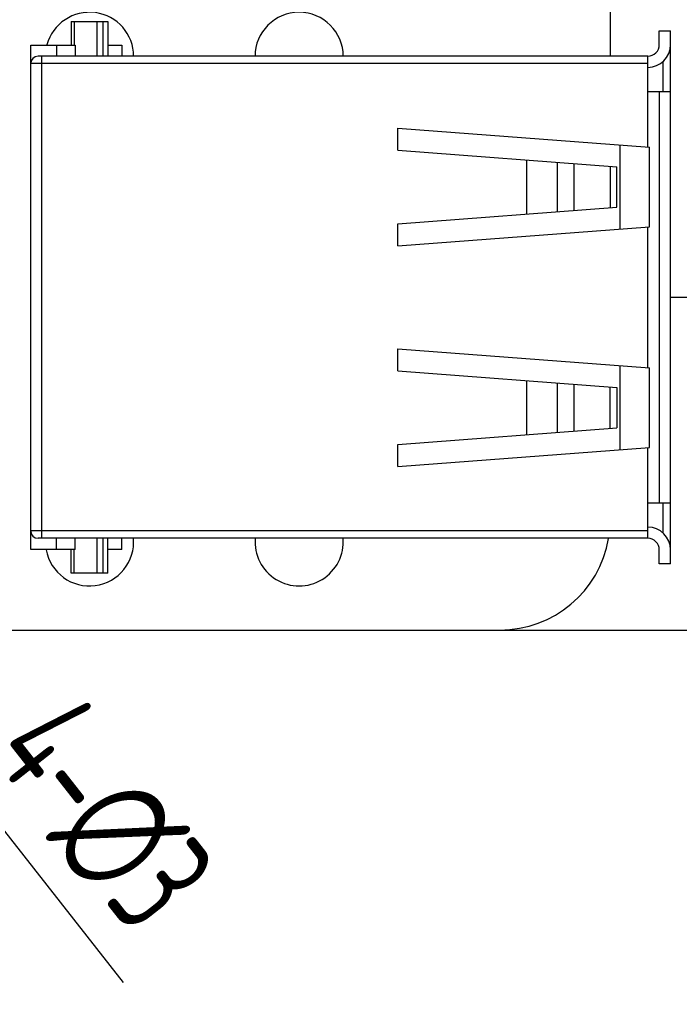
# Model space of a CAD drawing. Header units: millimetres. Extents: x 72 to 239, y 133 to 319.
# Tile 210 of 240: x 163 to 181, y 230 to 257. Entities that reach past the tile are written whole.
import ezdxf

# ---------------------------------------------------------------- set-up
doc = ezdxf.new("R2010")
doc.units = ezdxf.units.MM
doc.header["$LTSCALE"] = 5
doc.header["$PDMODE"] = 3
doc.header["$PDSIZE"] = 0.3125
doc.layers.get('0').update_dxf_attribs({"linetype": 'CONTINUOUS'})
doc.layers.get('Defpoints').update_dxf_attribs({"linetype": 'CONTINUOUS'})
doc.layers.add('7标注层', color=6, linetype='CONTINUOUS')
doc.styles.add('PC_TEXTSTYLE', font='ISOCP.SHX', dxfattribs={"width": 0.707, "bigfont": 'GBCBIG.SHX'})
doc.dimstyles.new('GB_BALLOON', dxfattribs={"dimtxt": 3, "dimasz": 2, "dimexe": 1, "dimexo": 0, "dimgap": 1.5, "dimtad": 1, "dimdec": 1, "dimdsep": 46, "dimtxsty": 'PC_TEXTSTYLE', "dimcen": 0, "dimclrd": 256, "dimclrt": 256, "dimadec": 0, "dimazin": 2, "dimtp": 0.1, "dimtm": 0.1, "dimtfac": 0.71, "dimtdec": 3, "dimtmove": 0, "dimatfit": 3, "dimfxl": 1, "dimtfill": 1, "dimarcsym": 0})

# ---------------------------------------------------------------- blocks, each defined once
blk = doc.blocks.new('*D16')
at = {"layer": '7标注层', "color": 0, "lineweight": -2}
for p, q in [((180.279, 249.423), (188.365, 249.423)), ((175.639, 240.373), (188.365, 240.373))]:
    blk.add_line(p, q, dxfattribs=at)
at = {"layer": '7标注层', "lineweight": -2}
blk.add_line((187.365, 242.373), (187.365, 247.423), dxfattribs=at)
at = {"layer": '7标注层'}
for points in [[(187.699, 247.423), (187.032, 247.423), (187.365, 249.423)], [(187.032, 242.373), (187.699, 242.373), (187.365, 240.373)]]:
    blk.add_solid(points, dxfattribs=at)
at = {"layer": 'Defpoints', "color": 0}
for p in [(180.279, 249.423), (187.365, 249.423), (175.639, 240.373)]:
    blk.add_point(p, dxfattribs=at)
at = {"layer": '7标注层', "insert": (184.515, 244.898), "char_height": 3, "attachment_point": 5, "rotation": 90, "style": 'PC_TEXTSTYLE', "bg_fill": 3, "box_fill_scale": 1.1, "bg_fill_color": 257, "bg_fill_transparency": 0}
blk.add_mtext('9', dxfattribs=at)
blk = doc.blocks.new('*D17')
at = {"layer": '7标注层', "color": 0, "lineweight": -2}
for p, q in [((180.516, 286.173), (196.213, 286.173)), ((175.639, 240.373), (196.213, 240.373))]:
    blk.add_line(p, q, dxfattribs=at)
at = {"layer": '7标注层', "lineweight": -2}
blk.add_line((195.213, 242.373), (195.213, 284.173), dxfattribs=at)
at = {"layer": '7标注层'}
for points in [[(195.547, 284.173), (194.88, 284.173), (195.213, 286.173)], [(194.88, 242.373), (195.547, 242.373), (195.213, 240.373)]]:
    blk.add_solid(points, dxfattribs=at)
at = {"layer": 'Defpoints', "color": 0}
for p in [(180.516, 286.173), (195.213, 286.173), (175.639, 240.373)]:
    blk.add_point(p, dxfattribs=at)
at = {"layer": '7标注层', "insert": (192.363, 263.273), "char_height": 3, "attachment_point": 5, "rotation": 90, "style": 'PC_TEXTSTYLE', "bg_fill": 3, "box_fill_scale": 1.1, "bg_fill_color": 257, "bg_fill_transparency": 0}
blk.add_mtext('45.8', dxfattribs=at)
blk = doc.blocks.new('*D18')
at = {"layer": '7标注层', "color": 0, "lineweight": -2}
for p, q in [((180.279, 267.423), (188.365, 267.423)), ((180.279, 249.423), (188.365, 249.423))]:
    blk.add_line(p, q, dxfattribs=at)
at = {"layer": '7标注层', "lineweight": -2}
blk.add_line((187.365, 251.423), (187.365, 265.423), dxfattribs=at)
at = {"layer": '7标注层'}
for points in [[(187.699, 265.423), (187.032, 265.423), (187.365, 267.423)], [(187.032, 251.423), (187.699, 251.423), (187.365, 249.423)]]:
    blk.add_solid(points, dxfattribs=at)
at = {"layer": 'Defpoints', "color": 0}
for p in [(180.279, 267.423), (187.365, 267.423), (180.279, 249.423)]:
    blk.add_point(p, dxfattribs=at)
at = {"layer": '7标注层', "insert": (184.515, 258.423), "char_height": 3, "attachment_point": 5, "rotation": 90, "style": 'PC_TEXTSTYLE', "bg_fill": 3, "box_fill_scale": 1.1, "bg_fill_color": 257, "bg_fill_transparency": 0}
blk.add_mtext('18', dxfattribs=at)
blk = doc.blocks.new('*D31')
at = {"layer": '7标注层', "lineweight": -2}
for p, q in [((152.962, 246.631), (151.727, 248.204)), ((154.198, 245.059), (156.06, 242.688)), ((165.403, 230.792), (157.295, 241.115))]:
    blk.add_line(p, q, dxfattribs=at)
at = {"layer": '7标注层'}
for points in [[(152.7, 246.426), (153.224, 246.837), (154.198, 245.059)], [(157.557, 241.321), (157.033, 240.909), (156.06, 242.688)]]:
    blk.add_solid(points, dxfattribs=at)
at = {"layer": 'Defpoints', "color": 0}
for p in [(154.198, 245.059), (156.06, 242.688)]:
    blk.add_point(p, dxfattribs=at)
at = {"layer": '7标注层', "insert": (164.799, 235.366), "char_height": 3, "attachment_point": 5, "rotation": 308.1476, "style": 'PC_TEXTSTYLE', "bg_fill": 3, "box_fill_scale": 1.1, "bg_fill_color": 257, "bg_fill_transparency": 0}
blk.add_mtext('4-∅3', dxfattribs=at)

msp = doc.modelspace()

# ---------------------------------------------------------------- linework, layer by layer
for p, q in [((178.635, 260.868), (178.636, 255.978)), ((163.979, 256.923), (164.979, 256.923)), ((163.979, 256.923), (163.979, 256.283)), ((164.056, 256.923), (164.056, 256.283)), ((164.686, 255.978), (164.686, 256.923)), ((164.842, 256.923), (164.842, 255.978)), ((164.979, 256.923), (164.979, 255.978)), ((179.974, 256.673), (180.279, 256.673)), ((179.974, 256.293), (179.974, 256.673)), ((180.279, 242.173), (180.279, 256.673)), ((162.879, 256.283), (164.084, 256.283)), ((162.879, 242.563), (162.879, 256.283)), ((163.584, 256.283), (163.584, 255.978)), ((164.084, 256.283), (164.084, 255.978)), ((164.979, 256.283), (165.354, 256.283)), ((165.354, 256.283), (165.354, 255.978)), ((179.659, 255.978), (163.079, 255.978)), ((163.179, 242.868), (163.179, 255.978)), ((179.659, 253.511), (179.659, 255.978)), ((179.659, 255.778), (162.879, 255.778)), ((180.079, 255.023), (180.079, 255.837)), ((179.659, 255.023), (180.279, 255.023)), ((179.974, 255.023), (179.974, 243.823)), ((172.859, 254.024), (179.709, 253.507)), ((172.859, 253.423), (172.859, 254.024)), ((172.859, 253.423), (178.819, 252.973)), ((178.913, 251.278), (178.913, 253.567)), ((179.709, 251.338), (179.709, 253.507)), ((176.358, 253.159), (176.358, 251.687)), ((177.203, 251.751), (177.203, 253.095)), ((177.652, 253.061), (177.652, 251.785)), ((178.64, 252.986), (178.64, 251.859)), ((178.819, 251.873), (178.819, 252.973)), ((172.859, 251.423), (178.819, 251.873)), ((172.859, 250.821), (172.859, 251.423)), ((172.859, 250.821), (179.709, 251.338)), ((179.659, 247.511), (179.659, 251.334)), ((172.859, 248.024), (179.709, 247.507)), ((172.859, 247.423), (172.859, 248.024)), ((172.859, 247.423), (178.819, 246.973)), ((178.913, 245.278), (178.913, 247.567)), ((179.709, 245.338), (179.709, 247.507)), ((176.358, 247.159), (176.358, 245.687)), ((177.203, 245.751), (177.203, 247.095)), ((177.652, 247.061), (177.652, 245.785)), ((178.64, 245.859), (178.64, 246.986)), ((178.819, 246.973), (178.819, 245.873)), ((172.859, 245.423), (178.819, 245.873)), ((172.859, 244.821), (172.859, 245.423)), ((172.859, 244.821), (179.709, 245.338)), ((179.659, 242.868), (179.659, 245.334)), ((180.279, 243.823), (179.659, 243.823)), ((180.079, 243.009), (180.079, 243.823)), ((179.659, 243.068), (162.879, 243.068)), ((179.659, 242.868), (163.079, 242.868)), ((163.584, 242.563), (163.584, 242.868)), ((164.084, 242.563), (164.084, 242.868)), ((164.686, 241.923), (164.686, 242.868)), ((164.842, 242.868), (164.842, 241.923)), ((164.979, 241.923), (164.979, 242.868)), ((165.354, 242.563), (165.354, 242.868)), ((164.084, 242.563), (162.879, 242.563)), ((163.979, 241.923), (163.979, 242.563)), ((164.056, 241.923), (164.056, 242.563)), ((165.354, 242.563), (164.979, 242.563)), ((179.974, 242.173), (179.974, 242.553)), ((180.279, 242.173), (179.974, 242.173)), ((164.979, 241.923), (163.979, 241.923)), ((149.997, 240.363), (175.639, 240.373))]:
    msp.add_line(p, q)
for centre, radius, start, end in [((164.478, 255.973), 1.2, 0, 164.8938), ((170.178, 255.973), 1.2, 0, 180), ((179.659, 256.293), 0.62, 270, 0), ((179.659, 256.293), 0.315, 270, 0), ((163.079, 255.778), 0.2, 90, 180), ((179.659, 242.553), 0.62, 0, 90), ((163.079, 243.068), 0.2, 180, 270), ((164.478, 242.773), 1.2, 190.3204, 4.7206), ((170.178, 242.773), 1.2, 175.2856, 4.7206), ((175.638, 243.373), 3, 270.0226, 350.2484), ((179.659, 242.553), 0.315, 0, 90)]:
    msp.add_arc(centre, radius, start, end)

# ---------------------------------------------------------------- next in the draw order: dimensions: what is measured, and where the dimension line sits
at = {"layer": '7标注层'}
dim = msp.add_linear_dim(base=(187.36534, 249.42276), p1=(175.63912, 240.37281), p2=(180.27865, 249.42276), angle=90, dimstyle='GB_BALLOON', dxfattribs=at)
dim.commit()
dim.dimension.update_dxf_attribs({"geometry": '*D16', "text_midpoint": (184.51455, 244.89779)})
dim = msp.add_diameter_dim_2p(p1=(154.198, 245.059), p2=(156.06, 242.688), text='4-<>', dimstyle='GB_BALLOON', override={"dimtxt": 3, "dimasz": 2, "dimexo": 0.5, "dimgap": 1, "dimtad": 1, "dimtih": 0, "dimtoh": 0, "dimdec": 1, "dimlfac": 1, "dimpost": '', "dimcen": 0, "dimse1": 0, "dimse2": 0, "dimsd1": 0, "dimsd2": 0, "dimtix": 0, "dimtofl": 1, "dimatfit": 3, "dimtvp": 0.1}, dxfattribs=at)
dim.commit()
dim.dimension.update_dxf_attribs({"geometry": '*D31', "text_midpoint": (162.951, 233.914), "dimtype": 163})

# ---------------------------------------------------------------- next in the draw order: dimensions: what is measured, and where the dimension line sits
dim = msp.add_linear_dim(base=(195.213, 286.173), p1=(175.639, 240.373), p2=(180.516, 286.173), angle=90, dimstyle='GB_BALLOON', dxfattribs=at)
dim.commit()
dim.dimension.update_dxf_attribs({"geometry": '*D17', "text_midpoint": (195.213, 263.273), "dimtype": 160})

# ---------------------------------------------------------------- next in the draw order: dimensions: what is measured, and where the dimension line sits
dim = msp.add_linear_dim(base=(187.365, 267.423), p1=(180.279, 249.423), p2=(180.279, 267.423), angle=90, dimstyle='GB_BALLOON', dxfattribs=at)
dim.commit()
dim.dimension.update_dxf_attribs({"geometry": '*D18', "text_midpoint": (187.365, 258.423), "dimtype": 160})

doc.saveas('drawing.dxf')
